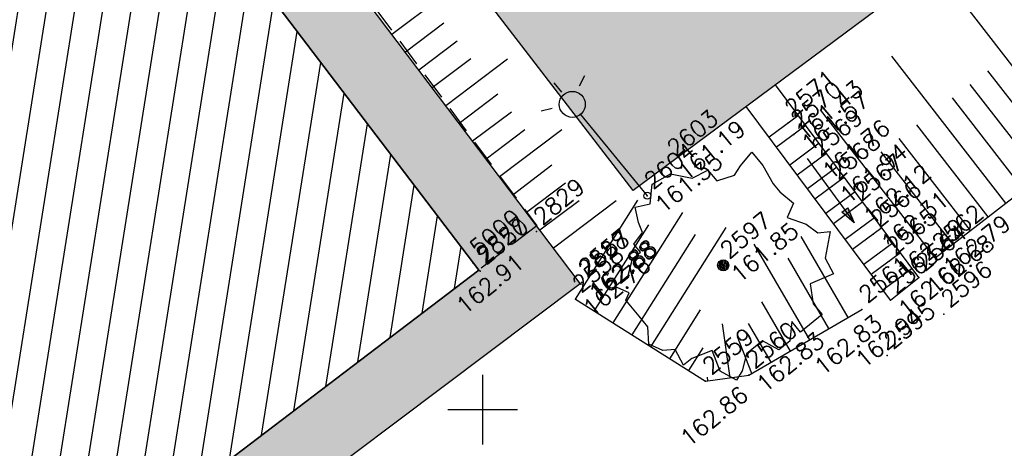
# Model space of a CAD drawing. Header units: feet. Extents: x 529188 to 529675, y 139816 to 140273.
# Tile 67 of 118: x 529417 to 529434, y 140074 to 140082. Entities that reach past the tile are written whole.
import ezdxf
from ezdxf.enums import TextEntityAlignment as Align

# ---------------------------------------------------------------- set-up
doc = ezdxf.new("R2010")
doc.units = ezdxf.units.FT
doc.header["$LTSCALE"] = 2
doc.header["$MEASUREMENT"] = 0
doc.header["$PDSIZE"] = 0.1
doc.linetypes.add('CACHE', pattern=[0.375, 0.25, -0.125])
doc.linetypes.add('CONTINU', pattern=[0])
doc.layers.get('0').update_dxf_attribs({"linetype": 'CONTINUOUS'})
for name, color, linetype in [('ARBRES', 70, 'CONTINUOUS'), ('BATI', 10, 'CONTINUOUS'), ('BATI-HACHURES', 30, 'CONTINUOUS'), ('BORD_TOIT', 244, 'CACHE'), ('BORDURETTE', 20, 'CONTINUOUS'), ('CARROYAGE', 7, 'CONTINUOUS'), ('ECLAIRAGE', 220, 'CONTINUOUS'), ('ESCALIERS', 6, 'CONTINUOUS'), ('TALUS', 40, 'CONTINUOUS'), ('TALUS_HAUT', 40, 'CONTINUOUS'), ('TOPOALT', 3, 'CONTINUOUS'), ('TOPOJIS', 7, 'CONTINUOUS'), ('TOPOJIS-GELE', 7, 'CONTINUOUS'), ('TOPOMAT', 142, 'CONTINUOUS')]:
    doc.layers.add(name, color=color, linetype=linetype)
doc.styles.get("Standard").update_dxf_attribs({"font": 'ROMANS.SHX'})
pattern_1 = [(228.0128, (529357.68551, 140019.42807), (-7.99999823, -9.00000134), [0.134536, -13.319088]), (184.9697, (529357.59551, 140019.32807), (12.000001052, 0.999991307), [0.230868, -22.855925]), (132.5104, (529357.36551, 140019.30807), (9.999990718, -11.000008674), [0.162788, -16.116032]), (267.2737, (529356.97551, 140019.05807), (0.999996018, 20.000000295), [0.210238, -20.813558]), (292.8337, (529356.96551, 140018.84807), (-5.000009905, 11.999996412), [0.206155, -20.409373]), (357.2737, (529357.04551, 140018.65807), (-20.000000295, 0.999996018), [0.210238, -20.813558]), (37.6942, (529357.25551, 140018.64807), (-13.000007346, -9.999990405), [0.278029, -27.524849]), (72.2553, (529357.47551, 140018.81807), (7.000010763, 21.999996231), [0.262488, -25.986321]), (121.4296, (529357.55551, 140019.06807), (-8.000008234, 12.999995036), [0.21095, -20.884073]), (175.2364, (529357.44551, 140019.24807), (11.000000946, -0.99999153), [0.240832, -11.800763]), (222.3974, (529357.20551, 140019.26807), (-12.000007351, -10.999992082), [0.311448, -30.833375]), (138.8141, (529357.96551, 140019.04807), (-7.00000295, 5.99999731), [0.106301, -10.523844]), (171.4692, (529357.88551, 140019.11807), (12.999998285, -2.00000791), [0.202237, -20.021511]), (225, (529357.6855, 140019.1481), (-1e-16, -1.0000003), [0.141421, -1.272792]), (203.1986, (529357.61551, 140019.26807), (4.99999973, 2.00000133), [0.076158, -7.539615]), (291.8014, (529357.54551, 140019.23807), (-0.9999999, 3.00000027), [0.107703, -5.277462]), (30.9638, (529357.58551, 140019.13807), (2.99999802, 2.00000248), [0.174929, -5.656023]), (161.5651, (529357.7355, 140019.22807), (2.0000004, -0.9999984), [0.126491, -3.035787]), (16.3895, (529356.96551, 140019.23807), (10.000002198, 2.99999271), [0.1772, -17.542845]), (70.3462, (529357.13551, 140019.28807), (-3.999995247, -11.000002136), [0.148661, -14.717408]), (293.1986, (529357.73551, 140019.42807), (-2.00000133, 4.99999973), [0.152315, -7.463458]), (343.6105, (529357.79551, 140019.28807), (-10.000002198, 2.99999271), [0.1772, -17.542845]), (339.444, (529356.96551, 140018.61807), (-5.00000184, 1.999996), [0.17088, -8.373124]), (294.7751, (529357.12551, 140018.55807), (-4.99999219, 11.00000342), [0.143178, -14.174643]), (66.8014, (529357.74551, 140018.42807), (2.00000133, 4.99999973), [0.152315, -7.463458]), (17.354, (529357.80551, 140018.56807), (-13.00000202, -3.999994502), [0.167631, -16.595424]), (69.444, (529357.25551, 140018.42807), (-1.999996, -5.00000184), [0.08544, -8.458564]), (101.3099, (529357.68551, 140018.42807), (-0.99999763, 4.00000075), [0.05099, -5.048029]), (165.9638, (529357.6755, 140018.47807), (3.00000055, -0.99999806), [0.206155, -3.91695]), (186.009, (529357.47551, 140018.52807), (9.99999975, 0.999999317), [0.19105, -18.913923]), (303.6901, (529357.5855, 140019.04807), (-1.00000133, 1.99999956), [0.144222, -3.461329]), (353.1572, (529357.66551, 140018.92807), (16.999999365, -2.000007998), [0.251794, -24.927563]), (60.9454, (529357.91551, 140018.89807), (-4.00000003, -7.000000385), [0.102956, -10.192674]), (90, (529357.9655, 140018.9881), (-1, 1), [0.06, -0.94]), (120.2564, (529357.45551, 140018.55807), (3.999994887, -7.000002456), [0.138924, -13.75352]), (48.0128, (529357.38551, 140018.67807), (7.99999823, 9.00000134), [0.269072, -13.184552]), (0, (529357.5655, 140018.8781), (1, 1), [0.26, -0.74]), (325.3048, (529357.82551, 140018.87807), (-9.99999426, 7.00000861), [0.158114, -15.653274]), (254.0546, (529357.95551, 140018.78807), (-0.99999989, -4.00000013), [0.145602, -7.134508]), (207.646, (529357.91551, 140018.64807), (-18.999995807, -10.000007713), [0.237065, -23.469474]), (175.4261, (529357.70551, 140018.53807), (-13.000000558, 0.999994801), [0.250799, -24.829074])]

# ---------------------------------------------------------------- blocks, each defined once
blk = doc.blocks.new('TCPOINT')
at = {"color": 0}
blk.add_point((0, 0), dxfattribs=at)
at = {"layer": 'TOPOALT'}
blk.add_attdef('ALT', text='', height=0.3, dxfattribs=at).set_placement((0.1, -0.1), align=Align.TOP_LEFT)
at = {"layer": 'TOPOMAT'}
blk.add_attdef('MAT', (0.1, 0.1), '', height=0.3, dxfattribs=at)
blk = doc.blocks.new('189')
h = blk.add_hatch()
h.set_pattern_fill('ANSI31', color=256, scale=0.2, style=0)
h.set_pattern_definition([(45, (-527485.07046, -148351.732363), (-0.0176776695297, 0.0176776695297), [])])
edge = h.paths.add_edge_path()
edge.add_arc((0, 0), 0.1, 0, 360)
for p, q in [((-0.685, 1.557), (-0.56, 1.806)), ((-0.56, 1.806), (-0.311, 1.681)), ((-0.311, 1.681), (-0.062, 1.93)), ((-0.062, 1.93), (0.311, 1.868)), ((0.311, 1.868), (0.56, 1.557)), ((-0.747, 1.37), (-0.685, 1.557)), ((0.56, 1.557), (0.872, 1.494)), ((0.872, 1.494), (0.872, 1.245)), ((-0.996, 1.308), (-0.747, 1.37)), ((-0.996, 1.121), (-0.996, 1.308)), ((0.872, 1.245), (1.183, 1.121)), ((1.37, 1.183), (1.681, 1.245)), ((1.681, 1.245), (1.681, 0.934)), ((-1.432, 0.934), (-1.183, 1.121)), ((-1.183, 1.121), (-0.996, 1.121)), ((1.183, 1.121), (1.37, 1.183)), ((-1.744, 0.934), (-1.432, 0.934)), ((-1.619, 0.685), (-1.744, 0.934)), ((1.681, 0.934), (1.619, 0.56)), ((-1.744, 0.623), (-1.619, 0.685)), ((-1.744, 0.249), (-1.744, 0.623)), ((1.619, 0.56), (1.619, 0.374)), ((1.619, 0.374), (1.681, 0.062)), ((-1.744, 0), (-1.744, 0.249)), ((-1.93, -0.249), (-1.744, 0)), ((1.681, 0.062), (1.432, -0.062)), ((1.432, -0.062), (1.619, -0.374)), ((-1.806, -0.498), (-1.93, -0.249)), ((-1.619, -0.623), (-1.806, -0.498)), ((1.619, -0.374), (1.681, -0.623)), ((-1.681, -0.934), (-1.619, -0.623)), ((1.681, -0.623), (1.868, -0.747)), ((1.868, -0.747), (1.494, -1.059)), ((-1.494, -0.934), (-1.681, -0.934)), ((-1.121, -1.059), (-1.494, -0.934)), ((-1.245, -1.432), (-1.121, -1.059)), ((1.494, -1.059), (1.432, -1.37)), ((0.996, -1.245), (0.81, -1.557)), ((1.432, -1.37), (0.996, -1.245)), ((-1.121, -1.744), (-1.245, -1.432)), ((-0.685, -1.494), (-0.934, -1.681)), ((-0.311, -1.494), (-0.685, -1.494)), ((-0.187, -1.806), (-0.311, -1.494)), ((0.311, -1.557), (0.062, -1.806)), ((0.311, -1.806), (0.311, -1.557)), ((0.81, -1.557), (0.81, -1.806)), ((-0.934, -1.681), (-1.121, -1.744)), ((0.062, -1.806), (-0.187, -1.806)), ((0.81, -1.806), (0.311, -1.806))]:
    blk.add_line(p, q)
blk.add_circle((0, 0), 0.1)
blk = doc.blocks.new('425')
at = {"ltscale": 3}
for p, q in [((-0.006, 2.407), (-0.006, 2.621)), ((0, 1.885), (0, 0))]:
    blk.add_line(p, q, dxfattribs=at)
at = {"linetype": 'CONTINU', "ltscale": 3}
for p, q in [((-0.324, 2.291), (-0.512, 2.376)), ((0.312, 2.291), (0.501, 2.376))]:
    blk.add_line(p, q, dxfattribs=at)
for centre, radius in [((0, 2.118), 0.233), ((0, 0), 0.0621)]:
    blk.add_circle(centre, radius, dxfattribs=at)

msp = doc.modelspace()

# ---------------------------------------------------------------- hatches: boundary and pattern name
h = msp.add_hatch()
h.set_pattern_fill('GRAVEL', color=254, style=0)
h.set_pattern_definition(pattern_1)
h.paths.add_polyline_path([(529419.403, 140071.739), (529418.652, 140072.726), (529424.929, 140077.503), (529410.257, 140096.788), (529408.372, 140095.345), (529403.922, 140101.156), (529412.285, 140107.53), (529413.232, 140106.332), (529408.054, 140102.423), (529418.414, 140088.312), (529426.748, 140077.264)])
h = msp.add_hatch()
h.set_pattern_fill('GRAVEL', color=254, style=0)
h.set_pattern_definition(pattern_1)
edge = h.paths.add_edge_path()
edge.add_line((529420.273, 140088.584), (529433.119, 140098.169))
edge.add_line((529433.119, 140098.169), (529433.832, 140097.229))
edge.add_line((529433.832, 140097.229), (529434.63, 140096.178))
edge.add_line((529434.63, 140096.178), (529434.919, 140095.795))
edge.add_line((529434.919, 140095.795), (529434.329, 140095.348))
edge.add_line((529434.329, 140095.348), (529432.881, 140097.007))
edge.add_line((529432.881, 140097.007), (529425.028, 140091.094))
edge.add_line((529425.028, 140091.094), (529426.765, 140088.326))
edge.add_line((529426.765, 140088.326), (529427.152, 140087.53))
edge.add_line((529427.152, 140087.53), (529425.95, 140086.6))
edge.add_line((529425.95, 140086.6), (529426.547, 140085.505))
edge.add_arc((529426.311, 140085.33), 0.294, 36.5727, 261.6828)
edge.add_arc((529426.311, 140085.33), 0.294, 261.6828, 396.5727)
edge.add_line((529426.547, 140085.505), (529425.95, 140086.6))
edge.add_line((529425.95, 140086.6), (529428.151, 140083.653))
edge.add_line((529428.151, 140083.653), (529429.595, 140084.683))
edge.add_line((529429.595, 140084.683), (529431.371, 140082.692))
edge.add_line((529431.371, 140082.692), (529439.216, 140088.61))
edge.add_line((529439.216, 140088.61), (529437.857, 140090.412))
edge.add_line((529437.857, 140090.412), (529438.643, 140091.015))
edge.add_line((529438.643, 140091.015), (529439.791, 140089.512))
edge.add_arc((529440.709, 140090.291), 1.204, 220.2647, 271.4844)
edge.add_line((529440.741, 140089.087), (529440.965, 140088.788))
edge.add_line((529440.965, 140088.788), (529427.696, 140078.929))
edge.add_line((529427.696, 140078.929), (529420.273, 140088.584))
at = {"layer": 'BATI-HACHURES'}
h = msp.add_hatch(dxfattribs=at)
h.set_pattern_fill('ANSI31', color=256, scale=4, angle=36, style=0)
edge = h.paths.add_edge_path()
edge.add_line((529425.366, 140134.255), (529419.412, 140129.687))
edge.add_line((529419.412, 140129.687), (529419.683, 140129.302))
edge.add_line((529419.683, 140129.302), (529420.035, 140129.567))
edge.add_line((529420.035, 140129.567), (529420.974, 140128.321))
edge.add_line((529420.974, 140128.321), (529416.808, 140125.181))
edge.add_line((529416.808, 140125.181), (529419.868, 140121.129))
edge.add_line((529419.868, 140121.129), (529425.428, 140113.767))
edge.add_line((529425.428, 140113.767), (529421.899, 140111.038))
edge.add_line((529421.899, 140111.038), (529430.432, 140099.721))
edge.add_line((529430.432, 140099.721), (529433.779, 140102.25))
edge.add_line((529433.779, 140102.25), (529436.218, 140099.02))
edge.add_line((529436.218, 140099.02), (529436.509, 140099.24))
edge.add_line((529436.509, 140099.24), (529437.586, 140097.815))
edge.add_line((529437.586, 140097.815), (529437.019, 140097.348))
edge.add_line((529437.019, 140097.348), (529436.696, 140097.74))
edge.add_line((529436.696, 140097.74), (529434.63, 140096.178))
edge.add_line((529434.63, 140096.178), (529434.919, 140095.795))
edge.add_line((529434.919, 140095.795), (529434.329, 140095.348))
edge.add_line((529434.329, 140095.348), (529432.881, 140097.007))
edge.add_line((529432.881, 140097.007), (529425.028, 140091.094))
edge.add_line((529425.028, 140091.094), (529426.765, 140088.326))
edge.add_line((529426.765, 140088.326), (529427.152, 140087.53))
edge.add_line((529427.152, 140087.53), (529428.49, 140085.727))
edge.add_line((529428.49, 140085.727), (529429.494, 140084.795))
edge.add_line((529429.494, 140084.795), (529431.371, 140082.692))
edge.add_line((529431.371, 140082.692), (529439.216, 140088.61))
edge.add_line((529439.216, 140088.61), (529437.857, 140090.412))
edge.add_line((529437.857, 140090.412), (529438.643, 140091.015))
edge.add_line((529438.643, 140091.015), (529439.791, 140089.512))
edge.add_arc((529440.709, 140090.29), 1.204, 220.2595, 393.932)
edge.add_line((529441.708, 140090.962), (529440.548, 140092.475))
edge.add_line((529440.548, 140092.475), (529441.191, 140092.967))
edge.add_line((529441.191, 140092.967), (529466.702, 140059.23))
edge.add_line((529466.702, 140059.23), (529468.639, 140060.666))
edge.add_line((529468.639, 140060.666), (529474.943, 140052.226))
edge.add_line((529474.943, 140052.226), (529486.871, 140061.153))
edge.add_line((529486.871, 140061.153), (529486.466, 140061.693))
edge.add_line((529486.466, 140061.693), (529488.531, 140063.238))
edge.add_line((529488.531, 140063.238), (529488.941, 140062.691))
edge.add_line((529488.941, 140062.691), (529500.861, 140071.66))
edge.add_line((529500.861, 140071.66), (529497.23, 140076.506))
edge.add_line((529497.23, 140076.506), (529498.46, 140077.428))
edge.add_line((529498.46, 140077.428), (529498.862, 140076.887))
edge.add_line((529498.862, 140076.887), (529499.641, 140077.466))
edge.add_line((529499.641, 140077.466), (529499.514, 140077.639))
edge.add_line((529499.514, 140077.639), (529501.086, 140078.871))
edge.add_line((529501.086, 140078.871), (529497.717, 140083.382))
edge.add_line((529497.717, 140083.382), (529496.095, 140082.178))
edge.add_line((529496.095, 140082.178), (529495.962, 140082.341))
edge.add_line((529495.962, 140082.341), (529494.774, 140081.437))
edge.add_line((529494.774, 140081.437), (529494.006, 140082.458))
edge.add_line((529494.006, 140082.458), (529487.821, 140090.68))
edge.add_line((529487.821, 140090.68), (529473.05, 140079.579))
edge.add_line((529473.05, 140079.579), (529472.967, 140079.712))
edge.add_line((529472.967, 140079.712), (529470.57, 140077.835))
edge.add_line((529470.57, 140077.835), (529471.905, 140076.036))
edge.add_line((529471.905, 140076.036), (529470.385, 140074.887))
edge.add_line((529470.385, 140074.887), (529447.511, 140105.116))
edge.add_line((529447.511, 140105.116), (529447.994, 140105.505))
edge.add_line((529447.994, 140105.505), (529447.857, 140105.729))
edge.add_line((529447.857, 140105.729), (529447.579, 140105.525))
edge.add_line((529447.579, 140105.525), (529444.385, 140109.617))
edge.add_line((529444.385, 140109.617), (529446.459, 140111.192))
edge.add_line((529446.459, 140111.192), (529446.546, 140111.097))
edge.add_line((529446.546, 140111.097), (529446.74, 140111.259))
edge.add_line((529446.74, 140111.259), (529446.657, 140111.415))
edge.add_line((529446.657, 140111.415), (529446.55, 140111.339))
edge.add_line((529446.55, 140111.339), (529443.413, 140115.698))
edge.add_line((529443.413, 140115.698), (529443.202, 140115.533))
edge.add_line((529443.202, 140115.533), (529443.275, 140115.436))
edge.add_line((529443.275, 140115.436), (529441.217, 140113.894))
edge.add_line((529441.217, 140113.894), (529438.095, 140118.025))
edge.add_line((529438.095, 140118.025), (529438.389, 140118.239))
edge.add_line((529438.389, 140118.239), (529438.225, 140118.429))
edge.add_line((529438.225, 140118.429), (529437.731, 140118.074))
edge.add_line((529437.731, 140118.074), (529425.366, 140134.255))
h = msp.add_hatch(dxfattribs=at)
h.set_pattern_fill('ANSI31', color=256, scale=4, angle=36, style=0)
h.paths.add_polyline_path([(529309.687, 140047.122), (529294.096, 140035.158), (529295.934, 140032.741), (529311.303, 140044.366), (529317.02, 140040.648), (529309.847, 140037.935), (529328.67, 140009.23), (529338.868, 140008.311), (529336.974, 140013.078), (529337.413, 140013.429), (529340.728, 140009.274), (529351.396, 139995.222), (529351.555, 139995.343), (529321, 140035.588), (529320.61, 140035.292), (529320.265, 140035.746), (529321.1, 140036.328), (529332.258, 140044.79), (529332.848, 140044.011), (529330.818, 140042.467), (529335.054, 140036.898), (529341.813, 140042.065), (529337.59, 140047.618), (529335.616, 140046.116), (529335.029, 140046.891), (529355.937, 140062.746), (529356.525, 140061.97), (529354.519, 140060.444), (529358.748, 140054.884), (529365.427, 140060.072), (529361.342, 140065.548), (529358.605, 140063.551), (529358.018, 140064.325), (529364.807, 140069.473), (529379.662, 140080.729), (529380.258, 140079.941), (529378.258, 140078.408), (529382.496, 140072.813), (529389.273, 140077.995), (529385.007, 140083.581), (529383.007, 140082.048), (529382.423, 140082.82), (529402.76, 140098.225), (529403.388, 140097.405), (529401.995, 140096.349), (529404.732, 140092.738), (529390.411, 140081.865), (529394.858, 140075.937), (529403.979, 140083.008), (529405.928, 140080.494), (529396.772, 140073.395), (529399.996, 140069.125), (529409.116, 140076.197), (529411.066, 140073.682), (529402.049, 140066.713), (529405.239, 140062.52), (529424.929, 140077.503), (529411.673, 140094.927), (529412.97, 140095.912), (529408.766, 140101.48), (529406.733, 140099.945), (529406.162, 140100.741), (529413.265, 140106.272), (529405.044, 140116.828), (529403.879, 140118.363), (529396.828, 140113.01), (529396.209, 140113.824), (529398.224, 140115.354), (529393.997, 140120.92), (529387.257, 140115.791), (529391.442, 140110.214), (529392.819, 140111.247), (529393.428, 140110.436), (529373.156, 140095.047), (529372.522, 140095.884), (529374.528, 140097.393), (529370.33, 140102.974), (529363.554, 140097.852), (529367.8, 140092.265), (529369.799, 140093.783), (529370.434, 140092.948), (529359.177, 140084.661), (529349.426, 140077.124), (529348.835, 140077.906), (529350.821, 140079.407), (529346.597, 140084.995), (529339.81, 140079.86), (529344.046, 140074.272), (529346.094, 140075.824), (529346.685, 140075.043), (529325.76, 140059.104), (529325.126, 140059.941), (529327.1, 140061.457), (529322.795, 140067.062), (529316.084, 140061.922), (529320.296, 140056.369), (529322.344, 140057.923), (529322.979, 140057.086)])
at = {"layer": 'ESCALIERS'}
msp.add_hatch(color=256, dxfattribs=at).paths.add_polyline_path([(529431.432, 140078.54), (529431.541, 140078.621), (529431.653, 140078.352)])

# ---------------------------------------------------------------- linework, layer by layer
at = {"layer": 'BATI', "flags": 128}
for points in [[(529393.997, 140120.92), (529398.224, 140115.354), (529395.031, 140112.929), (529396.815, 140110.579), (529405.044, 140116.828), (529412.301, 140107.509), (529403.922, 140101.156), (529408.558, 140095.497), (529410.257, 140096.788), (529424.929, 140077.503), (529405.239, 140062.52)], [(529424.929, 140077.503), (529410.257, 140096.788)], [(529404.499, 140061.957), (529424.929, 140077.503)]]:
    msp.add_lwpolyline(points, dxfattribs=at)
at = {"layer": 'BORD_TOIT', "flags": 128}
for points in [[(529408.766, 140101.48), (529425.969, 140078.294)], [(529425.969, 140078.294), (529424.929, 140077.503)]]:
    msp.add_lwpolyline(points, dxfattribs=at)
at = {"layer": 'BORDURETTE', "flags": 128}
for points in [[(529440.965, 140088.788), (529427.696, 140078.929)], [(529427.696, 140078.929), (529420.273, 140088.584)], [(529426.748, 140077.264), (529418.928, 140087.611)], [(529419.403, 140071.739), (529426.748, 140077.264)]]:
    msp.add_lwpolyline(points, dxfattribs=at)
at = {"layer": 'CARROYAGE'}
for p, q in [((529425, 140074.375), (529425, 140075.625)), ((529424.375, 140075), (529425.625, 140075))]:
    msp.add_line(p, q, dxfattribs=at)
at = {"layer": 'ESCALIERS', "flags": 128}
for points in [[(529432.813, 140077.37), (529430.247, 140080.824)], [(529432.303, 140076.96), (529429.722, 140080.434)], [(529430.655, 140080.275), (529430.129, 140079.885)], [(529430.789, 140080.095), (529430.263, 140079.705)], [(529431.027, 140079.775), (529430.501, 140079.384)], [(529431.16, 140079.595), (529430.635, 140079.204)], [(529430.813, 140079.501), (529431.653, 140078.352), (529431.541, 140078.621)], [(529430.813, 140079.501), (529431.653, 140078.352), (529431.432, 140078.54)], [(529431.345, 140079.346), (529430.819, 140078.956)], [(529431.479, 140079.166), (529430.953, 140078.776)], [(529431.674, 140078.904), (529431.148, 140078.514)], [(529431.808, 140078.724), (529431.282, 140078.333)], [(529432.017, 140078.441), (529431.492, 140078.051)], [(529432.151, 140078.261), (529431.626, 140077.871)], [(529432.351, 140077.992), (529431.826, 140077.602)], [(529432.485, 140077.812), (529431.959, 140077.422)], [(529432.694, 140077.531), (529432.169, 140077.14)], [(529432.303, 140076.96), (529432.813, 140077.37)]]:
    msp.add_lwpolyline(points, dxfattribs=at)
msp.add_lwpolyline([(529431.432, 140078.54), (529431.541, 140078.621), (529431.653, 140078.352)], close=True, dxfattribs=at)
at = {"layer": 'TALUS'}
for p, q in [((529423.371, 140081.731), (529424.47, 140082.561)), ((529435.636, 140079.681), (529433.611, 140082.294)), ((529423.613, 140081.412), (529424.3, 140081.932)), ((529423.854, 140081.093), (529424.543, 140081.614)), ((529424.095, 140080.774), (529424.785, 140081.296)), ((529424.336, 140080.455), (529425.443, 140081.291)), ((529434.371, 140078.701), (529432.331, 140081.335)), ((529435.32, 140079.436), (529434.052, 140081.073)), ((529435.004, 140079.191), (529433.733, 140080.831)), ((529424.577, 140080.136), (529425.27, 140080.659)), ((529434.687, 140078.946), (529433.415, 140080.589)), ((529433.106, 140077.721), (529431.05, 140080.375)), ((529424.819, 140079.817), (529425.513, 140080.341)), ((529425.06, 140079.498), (529425.755, 140080.023)), ((529425.301, 140079.178), (529426.416, 140080.021)), ((529434.055, 140078.456), (529432.777, 140080.105)), ((529433.739, 140078.211), (529432.459, 140079.864)), ((529433.423, 140077.966), (529432.14, 140079.622)), ((529425.542, 140078.859), (529426.24, 140079.387)), ((529425.783, 140078.54), (529426.483, 140079.069)), ((529426.024, 140078.221), (529426.725, 140078.751)), ((529426.266, 140077.902), (529427.389, 140078.751)), ((529426.66, 140076.98), (529427.779, 140078.754)), ((529427.337, 140076.554), (529428.587, 140078.537)), ((529426.998, 140076.767), (529427.973, 140078.313)), ((529428.013, 140076.127), (529429.363, 140078.267)), ((529427.675, 140076.34), (529428.811, 140078.141)), ((529431.549, 140076.654), (529430.706, 140078.105)), ((529430.858, 140076.252), (529429.861, 140077.967)), ((529431.203, 140076.453), (529430.47, 140077.714)), ((529430.512, 140076.051), (529429.999, 140076.933)), ((529428.352, 140075.914), (529428.903, 140076.787)), ((529429.431, 140075.572), (529429.298, 140076.541)), ((529430.166, 140075.85), (529429.764, 140076.542)), ((529429.82, 140075.649), (529429.562, 140076.307)), ((529428.69, 140075.7), (529428.949, 140076.11)), ((529429.035, 140075.518), (529429.026, 140075.58))]:
    msp.add_line(p, q, dxfattribs=at)
at = {"layer": 'TALUS_HAUT', "flags": 128}
for points in [[(529433.106, 140077.721), (529441.838, 140084.486)], [(529426.66, 140076.98), (529428.99, 140075.511), (529429.768, 140075.619), (529431.79, 140076.794)]]:
    msp.add_lwpolyline(points, dxfattribs=at)

# ---------------------------------------------------------------- block references
at = {"layer": 'ARBRES', "rotation": 39.33073407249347}
for p in [(529429.308, 140077.588), (529420.271, 140072.019)]:
    msp.add_blockref('189', p, dxfattribs=at)
at = {"layer": 'ECLAIRAGE', "rotation": 39.33073407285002}
msp.add_blockref('425', (529427.947, 140078.835), dxfattribs=at)
at = {"layer": 'TOPOJIS'}
ref = msp.add_blockref('TCPOINT', (529428.355, 140079.418), dxfattribs=at)
ref.add_attrib('MAT', '2603', (529428.455, 140079.518), dxfattribs={"layer": 'TOPOMAT', "height": 0.3, "rotation": 39.3307})
ref.add_attrib('ALT', '161.19', dxfattribs={"layer": 'TOPOALT', "height": 0.3, "rotation": 39.3307}).set_placement((529428.455, 140079.318), align=Align.TOP_LEFT)
ref = msp.add_blockref('TCPOINT', (529425.962, 140078.191), dxfattribs=at)
ref.add_attrib('MAT', '2829', (529426.062, 140078.291), dxfattribs={"layer": 'TOPOMAT', "height": 0.3, "rotation": 39.3307})
ref = msp.add_blockref('TCPOINT', (529433.106, 140077.721), dxfattribs=at)
ref.add_attrib('MAT', '2562', (529433.206, 140077.821), dxfattribs={"layer": 'TOPOMAT', "height": 0.3, "rotation": 39.3307})
ref.add_attrib('ALT', '162.79', dxfattribs={"layer": 'TOPOALT', "height": 0.3, "rotation": 39.3307}).set_placement((529433.206, 140077.621), align=Align.TOP_LEFT)
ref = msp.add_blockref('TCPOINT', (529424.822, 140077.633), dxfattribs=at)
ref.add_attrib('MAT', '5000', (529424.922, 140077.733), dxfattribs={"layer": 'TOPOMAT', "height": 0.3, "rotation": 39.3307})
ref = msp.add_blockref('TCPOINT', (529429.308, 140077.588), dxfattribs=at)
ref.add_attrib('MAT', '2597', (529429.408, 140077.688), dxfattribs={"layer": 'TOPOMAT', "height": 0.3, "rotation": 39.3307})
ref.add_attrib('ALT', '161.85', dxfattribs={"layer": 'TOPOALT', "height": 0.3, "rotation": 39.3307}).set_placement((529429.408, 140077.488), align=Align.TOP_LEFT)
ref = msp.add_blockref('TCPOINT', (529424.929, 140077.503), dxfattribs=at)
ref.add_attrib('MAT', '2827', (529425.029, 140077.603), dxfattribs={"layer": 'TOPOMAT', "height": 0.3, "rotation": 39.3307})
ref.add_attrib('ALT', '162.91', dxfattribs={"layer": 'TOPOALT', "height": 0.3, "rotation": 39.3307}).set_placement((529424.487, 140076.923), align=Align.TOP_LEFT)
ref = msp.add_blockref('TCPOINT', (529424.955, 140077.484), dxfattribs=at)
ref.add_attrib('MAT', '2550', (529425.055, 140077.584), dxfattribs={"layer": 'TOPOMAT', "height": 0.3, "rotation": 39.3307})
ref = msp.add_blockref('TCPOINT', (529433.264, 140076.712), dxfattribs=at)
ref.add_attrib('MAT', '2596', (529433.364, 140076.812), dxfattribs={"layer": 'TOPOMAT', "height": 0.3, "rotation": 39.3307})
ref = msp.add_blockref('TCPOINT', (529432.245, 140075.969), dxfattribs=at)
ref.add_attrib('MAT', '2595', (529432.345, 140076.069), dxfattribs={"layer": 'TOPOMAT', "height": 0.3, "rotation": 39.3307})
ref.add_attrib('ALT', '162.94', dxfattribs={"layer": 'TOPOALT', "height": 0.3, "rotation": 39.3307}).set_placement((529431.642, 140075.956), align=Align.TOP_LEFT)
at = {"layer": 'TOPOJIS-GELE'}
ref = msp.add_blockref('TCPOINT', (529430.465, 140080.134), dxfattribs=at)
ref.add_attrib('MAT', '2571', (529430.565, 140080.234), dxfattribs={"layer": 'TOPOMAT', "height": 0.3, "rotation": 39.3307})
ref.add_attrib('ALT', '161.43', dxfattribs={"layer": 'TOPOALT', "height": 0.3, "rotation": 39.3307}).set_placement((529430.565, 140080.034), align=Align.TOP_LEFT)
ref = msp.add_blockref('TCPOINT', (529430.573, 140079.935), dxfattribs=at)
ref.add_attrib('MAT', '2570', (529430.673, 140080.035), dxfattribs={"layer": 'TOPOMAT', "height": 0.3, "rotation": 39.3307})
ref.add_attrib('ALT', '161.57', dxfattribs={"layer": 'TOPOALT', "height": 0.3, "rotation": 39.3307}).set_placement((529430.673, 140079.835), align=Align.TOP_LEFT)
ref = msp.add_blockref('TCPOINT', (529430.945, 140079.435), dxfattribs=at)
ref.add_attrib('MAT', '2569', (529431.045, 140079.535), dxfattribs={"layer": 'TOPOMAT', "height": 0.3, "rotation": 39.3307})
ref.add_attrib('ALT', '161.76', dxfattribs={"layer": 'TOPOALT', "height": 0.3, "rotation": 39.3307}).set_placement((529431.045, 140079.335), align=Align.TOP_LEFT)
ref = msp.add_blockref('TCPOINT', (529431.263, 140079.006), dxfattribs=at)
ref.add_attrib('MAT', '2568', (529431.363, 140079.106), dxfattribs={"layer": 'TOPOMAT', "height": 0.3, "rotation": 39.3307})
ref.add_attrib('ALT', '161.94', dxfattribs={"layer": 'TOPOALT', "height": 0.3, "rotation": 39.3307}).set_placement((529431.363, 140078.906), align=Align.TOP_LEFT)
ref = msp.add_blockref('TCPOINT', (529427.947, 140078.835), dxfattribs=at)
ref.add_attrib('MAT', '2604', (529428.047, 140078.935), dxfattribs={"layer": 'TOPOMAT', "height": 0.3, "rotation": 39.3307})
ref.add_attrib('ALT', '161.35', dxfattribs={"layer": 'TOPOALT', "height": 0.3, "rotation": 39.3307}).set_placement((529428.047, 140078.735), align=Align.TOP_LEFT)
ref = msp.add_blockref('TCPOINT', (529431.679, 140078.628), dxfattribs=at)
ref.add_attrib('MAT', '2567', (529431.779, 140078.728), dxfattribs={"layer": 'TOPOMAT', "height": 0.3, "rotation": 39.3307})
ref.add_attrib('ALT', '162.12', dxfattribs={"layer": 'TOPOALT', "height": 0.3, "rotation": 39.3307}).set_placement((529431.779, 140078.528), align=Align.TOP_LEFT)
ref = msp.add_blockref('TCPOINT', (529431.998, 140078.148), dxfattribs=at)
ref.add_attrib('MAT', '2566', (529432.098, 140078.248), dxfattribs={"layer": 'TOPOMAT', "height": 0.3, "rotation": 39.3307})
ref.add_attrib('ALT', '162.31', dxfattribs={"layer": 'TOPOALT', "height": 0.3, "rotation": 39.3307}).set_placement((529432.098, 140078.048), align=Align.TOP_LEFT)
ref = msp.add_blockref('TCPOINT', (529432.281, 140077.661), dxfattribs=at)
ref.add_attrib('MAT', '2565', (529432.381, 140077.761), dxfattribs={"layer": 'TOPOMAT', "height": 0.3, "rotation": 39.3307})
ref.add_attrib('ALT', '162.49', dxfattribs={"layer": 'TOPOALT', "height": 0.3, "rotation": 39.3307}).set_placement((529432.381, 140077.561), align=Align.TOP_LEFT)
ref = msp.add_blockref('TCPOINT', (529432.813, 140077.37), dxfattribs=at)
ref.add_attrib('MAT', '2564', (529432.913, 140077.47), dxfattribs={"layer": 'TOPOMAT', "height": 0.3, "rotation": 39.3307})
ref.add_attrib('ALT', '162.68', dxfattribs={"layer": 'TOPOALT', "height": 0.3, "rotation": 39.3307}).set_placement((529432.913, 140077.27), align=Align.TOP_LEFT)
ref = msp.add_blockref('TCPOINT', (529426.759, 140077.249), dxfattribs=at)
ref.add_attrib('MAT', '2828', (529426.859, 140077.349), dxfattribs={"layer": 'TOPOMAT', "height": 0.3, "rotation": 39.3307})
ref.add_attrib('ALT', '162.88', dxfattribs={"layer": 'TOPOALT', "height": 0.3, "rotation": 39.3307}).set_placement((529426.859, 140077.149), align=Align.TOP_LEFT)
ref = msp.add_blockref('TCPOINT', (529426.771, 140077.281), dxfattribs=at)
ref.add_attrib('MAT', '2557', (529426.871, 140077.381), dxfattribs={"layer": 'TOPOMAT', "height": 0.3, "rotation": 39.3307})
ref.add_attrib('ALT', '162.88', dxfattribs={"layer": 'TOPOALT', "height": 0.3, "rotation": 39.3307}).set_placement((529426.871, 140077.181), align=Align.TOP_LEFT)
ref = msp.add_blockref('TCPOINT', (529426.66, 140076.98), dxfattribs=at)
ref.add_attrib('MAT', '2558', (529426.76, 140077.08), dxfattribs={"layer": 'TOPOMAT', "height": 0.3, "rotation": 39.3307})
ref.add_attrib('ALT', '162.76', dxfattribs={"layer": 'TOPOALT', "height": 0.3, "rotation": 39.3307}).set_placement((529426.76, 140076.88), align=Align.TOP_LEFT)
ref = msp.add_blockref('TCPOINT', (529432.303, 140076.96), dxfattribs=at)
ref.add_attrib('MAT', '2563', (529432.403, 140077.06), dxfattribs={"layer": 'TOPOMAT', "height": 0.3, "rotation": 39.3307})
ref.add_attrib('ALT', '162.66', dxfattribs={"layer": 'TOPOALT', "height": 0.3, "rotation": 39.3307}).set_placement((529432.403, 140076.86), align=Align.TOP_LEFT)
ref = msp.add_blockref('TCPOINT', (529431.79, 140076.794), dxfattribs=at)
ref.add_attrib('MAT', '2561', (529431.89, 140076.894), dxfattribs={"layer": 'TOPOMAT', "height": 0.3, "rotation": 39.3307})
ref.add_attrib('ALT', '162.83', dxfattribs={"layer": 'TOPOALT', "height": 0.3, "rotation": 39.3307}).set_placement((529430.904, 140075.829), align=Align.TOP_LEFT)
ref = msp.add_blockref('TCPOINT', (529429.768, 140075.619), dxfattribs=at)
ref.add_attrib('MAT', '2560', (529429.868, 140075.719), dxfattribs={"layer": 'TOPOMAT', "height": 0.3, "rotation": 39.3307})
ref.add_attrib('ALT', '162.83', dxfattribs={"layer": 'TOPOALT', "height": 0.3, "rotation": 39.3307}).set_placement((529429.868, 140075.519), align=Align.TOP_LEFT)
ref = msp.add_blockref('TCPOINT', (529428.99, 140075.511), dxfattribs=at)
ref.add_attrib('MAT', '2559', (529429.09, 140075.611), dxfattribs={"layer": 'TOPOMAT', "height": 0.3, "rotation": 39.3307})
ref.add_attrib('ALT', '162.86', dxfattribs={"layer": 'TOPOALT', "height": 0.3, "rotation": 39.3307}).set_placement((529428.503, 140074.55), align=Align.TOP_LEFT)

doc.saveas('drawing.dxf')
